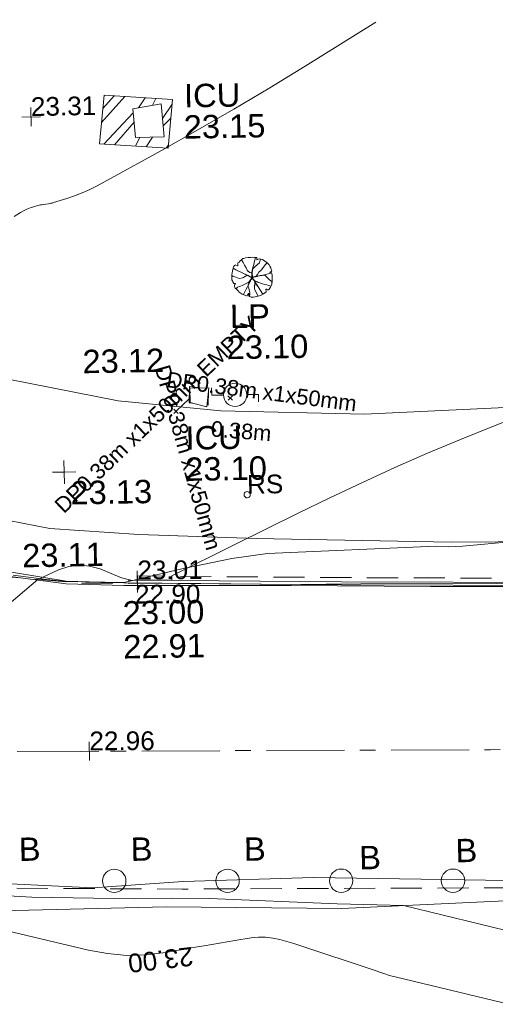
# Model space of a CAD drawing. Header units: millimetres. Extents: x -287732 to 520720, y -88450 to 287754.
# Tile 36 of 256: x -202243 to -194614, y -38345 to -22545. Entities that reach past the tile are written whole.
import ezdxf

# ---------------------------------------------------------------- set-up
doc = ezdxf.new("R2010")
doc.units = ezdxf.units.MM
for name, pattern in [('IMPORT-CENTER _6_', [2000, 1250, -250, 250, -250]), ('IMPORT-DASHED _2_', [750, 500, -250]), ('IMPORT-HIDDEN2 _3_', [4762.5, 3175, -1587.5]), ('IMPORT-UG_DRAINAGE_UNIDENTIFIED_QLB2 _2_', [2700, 1500, -300.0000000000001, 0, -250, 150, -300.0000000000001, 0, -200]), ('IMPORT-UG_ELEC_LV_QLB2 _2_', [2700, 1500, -300.0000000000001, 0, -250, 150, -300.0000000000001, 0, -200]), ('IMPORT-UG_ELEC_STREET LIGHTING_QLB2 _2_', [2700, 1500, -300.0000000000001, 0, -250, 150, -300.0000000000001, 0, -200])]:
    doc.linetypes.add(name, pattern=pattern)
for name, color, linetype, lineweight, true_color in [('00_TOPO_FOOTPATH', 7, 'Continuous', 9, 0xa50000), ('00_TOPO_FURN_BOLLARD', 7, 'Continuous', 9, 0x666666), ('00_TOPO_FURN_LAMP_POST', 7, 'Continuous', 9, 0x666666), ('00_TOPO_KERB_BOTTOM', 1, 'Continuous', 9, 0xff0000), ('00_TOPO_KERB_TOP', 7, 'Continuous', 9, 0xa500a5), ('00_TOPO_LEVEL_SPOT', 7, 'Continuous', 9, 0x666666), ('00_TOPO_SERV_IC', 5, 'Continuous', 9, 0x0000ff), ('00_UAV_FORM_LINES', 7, 'Continuous', 9, 0x666666), ('01_DTM_CONTOUR_MNR', 7, 'Continuous', 9, 0xa5a552), ('12333-PUM-2D-U-0001-C01 - Rev2_REVIT IMPORT_dwg', 7, 'Continuous', 9, 0x767676), ('CONTOURS_INDEX', 4, 'Continuous', 9, 0x00ffff), ('CONTOURS_INDEX_LVL', 4, 'Continuous', 9, 0x00ffff), ('CONTOURS_MINOR', 7, 'Continuous', 9, 0x00a5a5), ('KERB_BOTTOM', 7, 'Continuous', 9, 0x0000a5), ('KERB_BOTTOM_LVL', 7, 'Continuous', 9, 0x0000a5), ('KERB_TOP', 2, 'Continuous', 9, 0xffff00), ('KERB_TOP_LVL', 2, 'Continuous', 9, 0xffff00), ('PUM-CHAMBER EXTENTS', 6, 'IMPORT-HIDDEN2 _3_', 9, 0xff00ff), ('PUM-ELECTRIC-LV-QLB2', 1, 'IMPORT-UG_ELEC_LV_QLB2 _2_', 9, 0xff0000), ('PUM-ELECTRIC-MH', 1, 'Continuous', 9, 0xff0000), ('PUM-UNIDENTIFIED-QLB2', 150, 'IMPORT-UG_DRAINAGE_UNIDENTIFIED_QLB2 _2_', 9, 0x007fff), ('ROAD_CROWNLINE', 7, 'IMPORT-CENTER _6_', 9, 0xa500a5), ('ROAD_CROWNLINE_LVL', 7, 'Continuous', 9, 0xa500a5), ('ROADSIGN', 7, 'Continuous', 9, 0x00a5a5), ('ROADSIGN_TXT', 7, 'Continuous', 9, 0x00a5a5), ('SAPLING', 120, 'Continuous', 9, 0x00ffbf), ('SPOT_HEIGHTS_LVL', 7, 'Continuous', 9, 0x00a500)]:
    doc.layers.add(name, color=color, linetype=linetype, lineweight=lineweight, true_color=true_color)
for name, color, linetype, lineweight in [('00_TOPO_ROAD_EDGE', 7, 'Continuous', 9), ('CHANGE_OF_SURFACE', 7, 'IMPORT-DASHED _2_', 9), ('GEN-TEXT', 7, 'Continuous', 9)]:
    doc.layers.add(name, color=color, linetype=linetype, lineweight=lineweight)
doc.styles.add('Arial_1', font='arial.ttf', dxfattribs={"height": 250})
doc.styles.add('Arial_3', font='arial.ttf', dxfattribs={"height": 299.9999999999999})
doc.styles.add('Swis721 Lt BT_2', font='swissl.ttf', dxfattribs={"height": 375})

# ---------------------------------------------------------------- blocks, each defined once
blk = doc.blocks.new('12333-PUM-2D-U-0001-C01 - Rev2_REVIT IMPORT_dwg_MSL_Bollard_2-2077182-Site Location Plan Proposed')
at = {"layer": '00_TOPO_FURN_BOLLARD', "color": 254, "true_color": 0xcccccc}
blk.add_circle((0, 0), 62.50000000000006, dxfattribs=at)
blk = doc.blocks.new('12333-PUM-2D-U-0001-C01 - Rev2_REVIT IMPORT_dwg_MSL_Lamp_Post_SYM-2077199-Site Location Plan Proposed')
at = {"layer": '00_TOPO_FURN_LAMP_POST', "color": 254, "true_color": 0xcccccc, "flags": 128}
for points in [[(-500.1060478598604, 0), (-1000.212095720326, 0), (-1000.212095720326, 316.7338303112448)], [(500.1060478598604, 0), (1000.21209571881, 0), (1000.21209571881, -316.7338303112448)]]:
    blk.add_lwpolyline(points, dxfattribs=at)
at = {"layer": '00_TOPO_FURN_LAMP_POST', "color": 254, "true_color": 0xcccccc}
blk.add_circle((0, 0), 500.1060478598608, dxfattribs=at)
blk = doc.blocks.new('12333-PUM-2D-U-0001-C01 - Rev2_REVIT IMPORT_dwg_MM-2077200-Site Location Plan Proposed')
at = {"layer": '00_TOPO_LEVEL_SPOT', "color": 254, "true_color": 0xcccccc, "flags": 128}
for points in [[(500.0000000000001, 0), (0, 0), (0, 500.0000000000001)], [(0, -500.0000000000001), (0, 0), (-500.0000000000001, 0)]]:
    blk.add_lwpolyline(points, dxfattribs=at)
blk = doc.blocks.new('12333-PUM-2D-U-0001-C01 - Rev2_REVIT IMPORT_dwg_MGS62954_T2_Galway_ITM_3d_Rev1-2077680-Site Location Plan Proposed')
at = {"layer": '00_TOPO_FOOTPATH', "color": 254, "true_color": 0xcccccc, "flags": 128}
for points in [[(533691820.7927331, 725534922.0456265), (533693875.040425, 725535121.7654512), (533694212.7353935, 725534526.63968), (533694766.8859937, 725533694.2056744), (533695411.3609727, 725532872.3633764), (533696392.6597428, 725532004.0532382), (533697563.4388061, 725531232.0749664), (533699066.2225912, 725530644.7332549), (533700825.9098516, 725530265.395303), (533702469.1437068, 725530080.511673), (533704776.4863335, 725529984.4054228), (533707598.8263958, 725530069.256862), (533710288.9305036, 725530007.4723433), (533712304.6461683, 725530017.6468557), (533714804.6280224, 725529949.3521751), (533719178.2763833, 725529831.9239718), (533723376.6614003, 725529730.7802141), (533726844.1411495, 725529688.1416405), (533730505.1700301, 725529676.8274227), (533732966.8842585, 725529615.6424259), (533735871.1443638, 725529492.4594053)], [(533695099.3840633, 725530148.0523796), (533696184.0220641, 725529582.7719326), (533697359.5495467, 725528990.5661861), (533698598.9221547, 725528469.3805934), (533699694.2821805, 725528236.7511711), (533701118.2044929, 725528118.3071287), (533703003.5859919, 725528018.3769999), (533706127.0283537, 725527907.4418334), (533709131.7211658, 725527874.7755041), (533712146.336264, 725527790.6842086), (533715186.7968982, 725527718.3604088), (533718066.4290972, 725527663.8844986), (533722021.4424978, 725527595.3003036), (533725031.2692128, 725527567.265404), (533730059.5391114, 725527466.9870226), (533733218.7544251, 725527441.3378489), (533735891.7528026, 725527383.6132758), (533738626.5596517, 725527337.5902424), (533741033.7050752, 725527302.5815476), (533743871.4091129, 725527255.0549641), (533746569.4704306, 725527200.4039946)]]:
    blk.add_lwpolyline(points, dxfattribs=at)
at = {"layer": '00_TOPO_KERB_BOTTOM', "color": 254, "true_color": 0xcccccc, "flags": 128}
blk.add_lwpolyline([(533692712.77217, 725532397.892115), (533692802.2899946, 725532221.8621006), (533693162.9143394, 725531523.2361195), (533693621.9590318, 725530825.714268), (533693996.0841529, 725530355.9988405), (533694448.5932842, 725530770.9334652), (533695075.0075648, 725530147.826786), (533694608.5491027, 725529698.6652929), (533695067.2414637, 725529286.609404), (533695717.2920297, 725528756.6044194), (533696242.1026932, 725528415.1828749), (533696825.5180073, 725528134.0047326), (533697670.9170958, 725527837.2625825), (533698238.3318217, 725527654.890962), (533699089.0564945, 725527475.842477), (533699938.6447018, 725527343.4939046), (533700865.906726, 725527304.5031056), (533702102.3069716, 725527279.2092751), (533703550.9560022, 725527257.381877), (533705786.2235602, 725527200.0530872), (533707910.3267434, 725527163.856397)], dxfattribs=at)
at = {"layer": '00_TOPO_KERB_TOP', "color": 254, "true_color": 0xcccccc, "flags": 128}
blk.add_lwpolyline([(533692727.673927, 725532405.470214), (533692817.1687816, 725532229.485368), (533693177.36486, 725531531.6890537), (533693635.5077642, 725530835.5374763), (533693997.9061876, 725530380.5449594), (533694450.5749376, 725530795.1335776), (533695099.3840633, 725530148.0523796), (533694642.8519773, 725529707.2106861), (533695077.9683383, 725529299.4339162), (533695727.1608306, 725528770.1285439), (533696250.3235839, 725528429.7790664), (533696831.93555, 725528169.1030021), (533697676.244288, 725527880.2884748), (533698258.2579357, 725527719.2110997), (533699097.9958991, 725527544.0914277), (533699940.2877163, 725527390.1442437), (533700866.4289353, 725527345.9242947), (533702102.6038768, 725527311.7599156), (533703551.296261, 725527274.0966003), (533705786.6456086, 725527252.0097731), (533707910.8304716, 725527209.36132)], dxfattribs=at)
at = {"layer": '00_TOPO_ROAD_EDGE', "color": 254, "true_color": 0xcccccc, "flags": 128}
blk.add_lwpolyline([(533687156.3618909, 725522768.2754226), (533690703.0704798, 725522846.6185213), (533694701.3661993, 725522790.5427078), (533696570.8116125, 725522637.1828622), (533698294.3963894, 725522593.0913839), (533700285.3839018, 725522461.8632078), (533701732.5965362, 725522537.1270198), (533703824.0291593, 725522562.7580923), (533707623.4316174, 725522442.4645853), (533709985.1556471, 725522378.819139), (533711766.848905, 725522367.5572037), (533714249.1553892, 725522280.4013344), (533716199.4428018, 725522237.9810272), (533718452.2097531, 725522172.8865429), (533720765.376072, 725522157.1364177), (533722652.0142329, 725522098.8829043), (533725266.7984632, 725521975.9192293), (533727654.3409114, 725521979.9363225), (533730150.4581242, 725521964.6446526), (533732716.4723083, 725521829.3467591), (533734764.9271429, 725521820.1687675)], dxfattribs=at)
at = {"layer": '00_TOPO_SERV_IC', "color": 254, "true_color": 0xcccccc}
for p, q in [((533701142.4000001, 725534947.2), (533701599.6000001, 725535023.4)), ((533701142.4000001, 725534947.2), (533701180.5000001, 725534490.0000001)), ((533701599.6000001, 725535023.4), (533701637.7000002, 725534490)), ((533701180.5000001, 725534490.0000001), (533701637.7000002, 725534490)), ((533701980.6000001, 725530222.8000001), (533701980.6000001, 725530451.4000002)), ((533702285.4000001, 725530451.4000002), (533701980.6000001, 725530451.4000002)), ((533702247.3, 725530146.6000001), (533702285.4000001, 725530451.4000002)), ((533701980.6000001, 725530222.8000001), (533702247.3, 725530146.6000001))]:
    blk.add_line(p, q, dxfattribs=at)
at = {"layer": '00_UAV_FORM_LINES', "color": 254, "true_color": 0xcccccc, "flags": 128}
blk.add_lwpolyline([(533671420.4330001, 725522630.925), (533676702.4330001, 725522468.925), (533680776.4330001, 725522369.925), (533684472.4330001, 725522461.9250002), (533687960.4330001, 725522417.9250002), (533692184.4330002, 725522348.9250001), (533694302.4330001, 725522245.925), (533697704.4330001, 725522110.925), (533701453.433, 725522132.925), (533704272.433, 725522061.925), (533707237.4330039, 725522147.9250001)], dxfattribs=at)
at = {"layer": '01_DTM_CONTOUR_MNR', "color": 254, "true_color": 0xcccccc, "flags": 128}
for points in [[(533707130.0000001, 725527900), (533706309.9966478, 725527839.2148018), (533706197.5818882, 725527834.6628131), (533706091.3812786, 725527835.0342466), (533705880.9241242, 725527847.248326), (533703177.6824492, 725527774.4751611), (533702603.6358666, 725527707.3127393), (533701801.8171684, 725527556.4572384), (533700870.0000001, 725527350.0000001), (533699940.0000002, 725527384.4444447), (533699628.3333334, 725527423), (533699093.6124215, 725527501.6745282)], [(533698077.5778762, 725522417.182001), (533699302.2297782, 725522326.5175377), (533700951.7424105, 725522271.7456936), (533701546.8048781, 725522271.75), (533702151.1888883, 725522257.2199249), (533704199.551697, 725522138.2758924), (533705260, 725522090.0000001), (533707096.8009155, 725521609.0256808)]]:
    blk.add_lwpolyline(points, dxfattribs=at)
for name, p, xscale, yscale, zscale in [('12333-PUM-2D-U-0001-C01 - Rev2_REVIT IMPORT_dwg_MSL_Lamp_Post_SYM-2077199-Site Location Plan Proposed', (533702704.1149793, 725530331.0574414), 0.375, 0.375, 0.375), ('12333-PUM-2D-U-0001-C01 - Rev2_REVIT IMPORT_dwg_MM-2077200-Site Location Plan Proposed', (533699940.0000002, 725529140.0000001), 0.375, 0.375, 0.375), ('12333-PUM-2D-U-0001-C01 - Rev2_REVIT IMPORT_dwg_MSL_Bollard_2-2077182-Site Location Plan Proposed', (533700629.9469085, 725522566.6665822), 3, 3, 3), ('12333-PUM-2D-U-0001-C01 - Rev2_REVIT IMPORT_dwg_MSL_Bollard_2-2077182-Site Location Plan Proposed', (533702446.9828035, 725522535.9294711), 3, 3, 3), ('12333-PUM-2D-U-0001-C01 - Rev2_REVIT IMPORT_dwg_MSL_Bollard_2-2077182-Site Location Plan Proposed', (533704269.6570141, 725522505.0969819), 3, 3, 3), ('12333-PUM-2D-U-0001-C01 - Rev2_REVIT IMPORT_dwg_MSL_Bollard_2-2077182-Site Location Plan Proposed', (533706062.5624958, 725522474.7680626), 3, 3, 3)]:
    blk.add_blockref(name, p, dxfattribs=dict(xscale=xscale, yscale=yscale, zscale=zscale))
at = {"layer": '00_TOPO_FOOTPATH', "color": 251, "true_color": 0x666666, "char_height": 375, "width": 1495.902363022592, "attachment_point": 1, "line_spacing_factor": 1.005061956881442, "style": 'Swis721 Lt BT_2'}
for s, insert in [('23.12', (533700264.6856122, 725531094.7443979)), ('23.11', (533699242.9720108, 725527997.4832269))]:
    blk.add_mtext(s, dxfattribs=dict(at, insert=insert))
at = {"layer": '00_TOPO_FURN_BOLLARD', "char_height": 375, "width": 398.9072968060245, "attachment_point": 1, "line_spacing_factor": 1.005061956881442, "style": 'Swis721 Lt BT_2'}
for insert in [(533699106.6636605, 725523287.1062504), (533700901.1462934, 725523256.7506518), (533702718.1821885, 725523226.0135409), (533704563.9756229, 725523056.5516655), (533706110.490931, 725523143.3772874)]:
    blk.add_mtext('B', dxfattribs=dict(at, insert=insert))
at = {"layer": '00_TOPO_FURN_LAMP_POST', "char_height": 375, "attachment_point": 1, "line_spacing_factor": 1.005061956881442, "style": 'Swis721 Lt BT_2'}
for s, insert, width in [('LP', (533702643.3537436, 725531777.8615084), 707.5855621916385), ('23.10', (533702581.0711589, 725531279.9126652), 1495.902363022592)]:
    blk.add_mtext(s, dxfattribs=dict(at, insert=insert, width=width))
at = {"layer": '00_TOPO_KERB_BOTTOM', "color": 251, "true_color": 0x666666, "insert": (533700838.8208082, 725526505.879433), "char_height": 375, "width": 1495.902363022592, "attachment_point": 1, "line_spacing_factor": 1.005061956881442, "style": 'Swis721 Lt BT_2'}
blk.add_mtext('22.91', dxfattribs=at)
at = {"layer": '00_TOPO_KERB_TOP', "color": 251, "true_color": 0x666666, "insert": (533700839.3208085, 725527050.4423269), "char_height": 375, "width": 1495.902363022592, "attachment_point": 1, "line_spacing_factor": 1.005061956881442, "style": 'Swis721 Lt BT_2'}
blk.add_mtext('23.00', dxfattribs=at)
at = {"layer": '00_TOPO_LEVEL_SPOT', "insert": (533700035.0808527, 725528992.6102245), "char_height": 375, "width": 1495.902363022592, "attachment_point": 1, "line_spacing_factor": 1.005061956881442, "style": 'Swis721 Lt BT_2'}
blk.add_mtext('23.13', dxfattribs=at)
at = {"layer": '00_TOPO_SERV_IC', "color": 251, "true_color": 0x666666, "char_height": 375, "attachment_point": 1, "line_spacing_factor": 1.005061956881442, "style": 'Swis721 Lt BT_2'}
for s, insert, width in [('ICU', (533701968.2111334, 725535330.3746867), 1021.012723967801), ('23.15', (533701954.3003084, 725534829.916259), 1495.902363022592), ('ICU', (533701896.2502428, 725529838.4217955), 1021.012723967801), ('23.10', (533701882.3394178, 725529337.9633678), 1495.902363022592)]:
    blk.add_mtext(s, dxfattribs=dict(at, insert=insert, width=width))
blk = doc.blocks.new('12333-PUM-2D-U-0001-C01 - Rev2_REVIT IMPORT_dwg_CIRCL-2077787-Site Location Plan Proposed')
at = {"layer": 'ROADSIGN', "color": 254, "true_color": 0xaae1e1, "flags": 128}
blk.add_lwpolyline([(475.0000000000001, -154), (500.0000000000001, 0), (475.0000000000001, 154), (404.0000000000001, 293), (293, 404.0000000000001), (154, 475.0000000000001), (0, 500.0000000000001), (-154, 475.0000000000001), (-293, 404.0000000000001), (-404.0000000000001, 293), (-475.0000000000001, 154), (-500.0000000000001, 0), (-475.0000000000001, -154), (-404.0000000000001, -293), (-293, -404.0000000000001), (-154, -475.0000000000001), (0, -500.0000000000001), (154, -475.0000000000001), (293, -404.0000000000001), (404.0000000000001, -293)], close=True, dxfattribs=at)
blk = doc.blocks.new('12333-PUM-2D-U-0001-C01 - Rev2_REVIT IMPORT_dwg_SAPLING-2077789-Site Location Plan Proposed')
at = {"layer": 'SAPLING', "color": 254, "true_color": 0xeaeaea, "flags": 128}
blk.add_lwpolyline([(-223.7556088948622, 233.4841135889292), (-204.9471663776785, 245.1583192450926), (-187.4358579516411, 265.9124626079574), (-161.4931785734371, 287.9637400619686), (-141.3876021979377, 303.5293476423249), (-126.4705616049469, 304.8264816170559), (-97.9336143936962, 315.2035532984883), (-57.07389453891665, 319.0949552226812), (-20.10557649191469, 318.4463882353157), (6.485669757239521, 319.0949552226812), (42.1568537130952, 315.2035532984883), (83.01657368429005, 313.2578523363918), (81.71943970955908, 297.04367776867), (82.36800669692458, 275.6409674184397), (101.176449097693, 287.9637400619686), (116.0934898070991, 295.0979768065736), (173.8159511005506, 282.7752041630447), (241.9154843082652, 230.2412786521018), (278.2352352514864, 192.6243937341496), (289.9094409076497, 173.8159512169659), (304.177914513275, 143.9818700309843), (310.0150173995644, 119.3363247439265), (318.4463881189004, 95.98791331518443), (308.069316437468, 84.9622746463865), (284.7209051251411, 70.69380104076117), (313.9064193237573, 66.15383212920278), (319.0949551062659, 51.2367916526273), (320.3920890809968, 34.37405009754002), (321.0406560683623, -18.80844251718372), (321.0406560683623, -44.10255479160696), (322.3377900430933, -57.72246140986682), (317.7978212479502, -86.90797560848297), (317.1492541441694, -88.20510958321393), (315.2035532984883, -116.0934898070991), (304.8264815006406, -145.2790040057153), (292.5037088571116, -164.087446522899), (269.8038645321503, -199.1100634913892), (257.4810918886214, -204.9471663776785), (242.5640511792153, -206.2443003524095), (226.3498767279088, -198.4614965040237), (219.2156398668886, -195.8672286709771), (223.7556087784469, -236.7269484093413), (178.355920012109, -270.4524315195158), (129.7133963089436, -296.3951107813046), (93.39364536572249, -306.7721825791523), (70.69380092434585, -312.6092853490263), (18.8084424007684, -319.0949552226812), (-18.15987552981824, -318.4463882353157), (-31.77978214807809, -315.8521202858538), (-48.64252370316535, -306.7721825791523), (-59.66816237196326, -295.7465437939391), (-60.96529634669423, -286.6666060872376), (-54.47962658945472, -268.5067305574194), (-61.61386333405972, -259.4267928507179), (-65.50526525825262, -258.7782258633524), (-70.6938011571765, -273.0466994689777), (-84.31370777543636, -295.0979768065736), (-94.69077945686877, -299.637945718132), (-161.4931785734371, -267.8581635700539), (-214.0271042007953, -234.7812475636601), (-226.9984438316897, -214.02710408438), (-256.1839580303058, -184.8415898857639), (-273.0466995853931, -168.6274153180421), (-281.478070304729, -157.6017766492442), (-286.0180392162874, -141.3876020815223), (-284.7209052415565, -125.1734275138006), (-276.9381013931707, -109.6078199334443), (-265.9124627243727, -94.69077934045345), (-296.3951108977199, -94.04221235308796), (-308.7178835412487, -68.09953309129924), (-316.5006873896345, -55.12819346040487), (-324.9320581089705, -35.67118395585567), (-324.9320581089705, 12.32277264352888), (-321.6892231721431, 18.80844251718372), (-322.9863571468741, 23.9969784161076), (-324.9320581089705, 44.75112177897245), (-319.7435222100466, 73.28806899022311), (-315.2035534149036, 104.4192841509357), (-309.3664505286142, 131.6590973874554), (-295.0979769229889, 171.8702502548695), (-280.1809363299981, 191.3272597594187), (-269.1552976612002, 199.7586304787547), (-266.5610297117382, 201.0557644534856), (-256.832524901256, 199.7586304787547), (-232.1869796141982, 186.7872908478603), (-228.2955776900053, 185.4901568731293), (-224.4041758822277, 190.0301257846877), (-225.7013098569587, 204.9471663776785)], close=True, dxfattribs=at)
for points in [[(-166.0331474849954, 284.0723381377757), (-141.3876021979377, 238.6726493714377), (-116.0934898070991, 193.9215277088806), (-94.04221246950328, 150.4675397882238), (-72.63950211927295, 104.4192841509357), (-34.37405009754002, 75.88233693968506), (-7.782803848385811, 68.09953309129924), (0, 53.8310594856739), (-0.6485669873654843, 32.42834913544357), (-5.837102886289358, 4.539968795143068), (-9.728504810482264, -20.75414347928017), (-25.94267937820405, -46.04825575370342), (-46.04825575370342, -79.12517176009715), (-63.55956429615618, -124.5248605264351), (-67.45096622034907, -149.1704058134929), (-53.18249261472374, -169.924549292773), (-49.93965767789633, -207.5414343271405), (-38.91401900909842, -250.3468551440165), (-40.21115298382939, -281.478070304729), (-46.69682274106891, -298.9893787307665), (-48.64252370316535, -306.7721825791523)], [(-140.7390352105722, -277.5866683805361), (-119.3363247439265, -230.8898456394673), (-99.23074836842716, -191.3272597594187), (-77.17947091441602, -151.1161067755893), (-54.47962658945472, -108.3106860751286), (-30.48264817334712, -56.42532743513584), (-16.21417456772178, -31.77978214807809), (-2.594267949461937, -9.728504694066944), (-5.188535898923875, 32.42834913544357), (-1.945700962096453, 70.0452340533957), (3.891401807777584, 113.4992218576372), (16.21417445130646, 154.3589417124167), (31.1312151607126, 203.0014654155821), (42.80542070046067, 258.7782258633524), (52.53392551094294, 290.5580080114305), (57.07389442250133, 314.5549863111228)], [(141.3876020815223, 290.5580080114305), (121.9305925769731, 230.2412786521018), (87.55654247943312, 200.4071974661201), (44.75112166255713, 164.7360135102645), (9.079937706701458, 128.416262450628), (5.837102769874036, 107.6621190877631), (0.6485669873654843, 69.3966670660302), (3.891401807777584, 18.80844251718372), (9.079937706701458, -0.6485669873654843), (26.59124624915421, -0.6485669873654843), (62.91099719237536, 16.86274155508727), (85.61084163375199, 42.15685382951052), (109.6078199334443, 77.17947091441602), (150.4675397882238, 118.0391907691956), (180.3016209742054, 152.4132407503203), (219.2156398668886, 199.1100634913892), (245.1583191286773, 226.3498768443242)], [(-323.6349241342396, 31.1312151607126), (-308.7178835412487, 22.05127745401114), (-260.7239268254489, 7.134236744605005), (-205.595733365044, -19.45700950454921), (-149.8189729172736, -7.78280373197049), (-101.8250163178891, 20.75414347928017), (-72.63950211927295, 29.18551419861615), (-35.02261708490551, 8.431370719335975), (-16.86274167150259, 4.539968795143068), (12.97133951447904, 0.6485669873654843), (36.96831793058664, 5.188535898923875), (73.2880688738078, 22.69984444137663)], [(93.39364536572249, -306.7721825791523), (57.07389442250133, -236.7269484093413), (34.37404998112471, -186.7872908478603), (35.02261696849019, -145.9275709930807), (42.80542070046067, -115.4449228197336), (40.85971985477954, -75.23376995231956), (33.07691600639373, -47.99395671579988), (17.51130842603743, -29.83408118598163), (-5.837102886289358, -6.485669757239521), (-29.18551419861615, 4.539968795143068), (-60.96529634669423, 27.2398132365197), (-94.04221246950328, 40.85971985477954), (-128.4162625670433, 58.37102839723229), (-164.087446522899, 77.17947091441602), (-227.6470108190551, 105.7164181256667), (-260.0753598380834, 123.8762935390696), (-302.2322137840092, 151.7646737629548)], [(-140.7390352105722, 64.20813128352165), (-110.2563870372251, 49.29109069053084), (-101.1764493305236, 44.10255479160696), (-86.90797560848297, 36.96831793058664), (-61.61386333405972, 29.18551419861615), (-46.04825575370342, 18.80844251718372), (-35.671184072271, 9.728504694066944), (-22.05127745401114, 6.485669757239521), (-1.297133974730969, 3.891401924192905), (-2.594267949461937, -0.6485669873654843), (-3.242834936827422, -9.079937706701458), (-18.80844251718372, 0.6485669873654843), (-29.18551419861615, 5.188535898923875), (-44.10255490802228, 13.61990661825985), (-63.55956429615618, 25.94267926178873), (-73.93663609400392, 31.1312151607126), (-77.82803790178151, 28.53694721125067), (-97.2850474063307, 22.69984444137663), (-116.0934898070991, 14.91704059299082), (-123.8762936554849, 6.485669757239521), (-137.4962002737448, 0), (-151.7646738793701, -9.079937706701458), (-156.3046427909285, -9.079937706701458)], [(-145.2790040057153, 66.80239911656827), (-124.5248606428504, 55.77676044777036), (-92.09651150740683, 39.56258588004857), (-55.12819357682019, 24.64554528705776), (-29.18551419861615, 7.78280373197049)], [(-75.23376995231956, 108.9592530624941), (-57.07389453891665, 94.69077934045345), (-38.26545202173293, 82.36800669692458), (-15.56560769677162, 71.99093501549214), (-2.594267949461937, 62.91099730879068), (-0.6485669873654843, 43.45398780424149), (-1.945700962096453, 29.18551419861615), (0.6485669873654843, 16.86274155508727), (-2.594267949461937, 3.242834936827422), (3.2428348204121, -8.431370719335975), (13.61990650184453, -23.34841131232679), (23.34841131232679, -41.50828684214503), (33.07691600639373, -54.4796264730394), (45.39968864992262, -78.47660488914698), (53.8310594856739, -95.33934632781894), (67.45096610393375, -114.1477888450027), (88.8536764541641, -147.2247049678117)], [(-64.85669827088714, -125.1734275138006), (-58.37102839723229, -110.9049539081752), (-49.93965767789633, -101.1764492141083), (-44.10255490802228, -89.5022435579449), (-35.671184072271, -73.28806899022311), (-28.53694732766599, -55.77676044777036), (-16.86274167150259, -37.61688491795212), (-5.837102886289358, -22.05127745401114), (-1.945700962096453, -11.6742056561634), (0.6485669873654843, 0)], [(9.079937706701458, 131.0105304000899), (4.539968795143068, 117.3906237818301), (7.78280373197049, 105.0678511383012), (2.594267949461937, 83.66514067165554), (0.6485669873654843, 70.69380104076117), (-0.6485669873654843, 53.8310594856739), (-2.594267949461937, 38.2654519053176), (5.188535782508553, 25.94267926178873), (4.539968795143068, 14.26847360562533), (5.837102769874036, 5.837102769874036), (8.431370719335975, 1.297133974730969)], [(310.6635843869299, 65.50526514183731), (223.1070417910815, 36.96831793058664), (175.1130850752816, 27.88838022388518), (119.3363246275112, 20.75414347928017), (86.90797560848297, 14.91704059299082), (29.83408118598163, 6.485669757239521), (0, 0), (11.02563866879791, -29.83408118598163), (36.31975094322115, -57.72246140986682), (58.37102839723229, -70.69380104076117), (94.04221235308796, -79.12517176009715), (132.9562312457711, -97.28504728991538), (167.3302813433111, -110.2563870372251), (201.0557644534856, -119.3363247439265), (232.1869794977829, -127.119128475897), (260.7239268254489, -136.1990662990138), (301.5836465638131, -150.4675397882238)], [(32.42834901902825, -146.5761379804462), (39.56258588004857, -130.3619634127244), (43.45398768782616, -114.7963558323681), (39.56258588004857, -101.1764492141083), (42.80542070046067, -81.71943970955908), (38.2654519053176, -68.09953309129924), (26.59124624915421, -46.04825575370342), (11.67420553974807, -30.48264817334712), (7.78280373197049, -16.86274155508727), (0, -8.431370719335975), (0.6485669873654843, 1.297133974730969), (0, 11.6742056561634), (0.6485669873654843, 23.9969784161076)], [(4.539968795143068, -3.242834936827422), (27.88838022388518, 0.6485669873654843), (55.77676044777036, 6.485669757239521), (79.77373874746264, 11.6742056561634), (108.3106859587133, 22.69984444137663), (130.3619632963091, 22.69984444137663)], [(6.485669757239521, -0.6485669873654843), (28.53694721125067, 0.6485669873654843), (45.39968864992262, 5.188535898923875), (51.88535852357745, 8.431370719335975), (62.91099719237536, 11.02563866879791), (83.66514067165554, 12.97133963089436), (106.3649849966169, 18.15987552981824), (129.0648293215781, 22.69984444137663), (147.2247048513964, 26.59124624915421), (164.0874464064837, 25.94267926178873), (189.3815586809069, 31.1312151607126), (195.8672285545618, 31.77978214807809)], [(319.0949551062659, -79.77373886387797), (278.2352352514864, -47.99395671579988), (236.7269484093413, -5.188535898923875), (205.5957332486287, 26.59124624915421), (199.7586304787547, 32.42834913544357)], [(-259.4267928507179, -181.5987549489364), (-236.0783815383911, -157.6017766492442), (-200.4071975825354, -144.6304370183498), (-149.8189729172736, -123.8762935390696), (-52.53392562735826, -79.12517176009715), (-24.64554540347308, -43.45398780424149), (-2.594267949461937, -16.21417456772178)], [(-81.7194398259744, -91.44794452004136), (-62.91099730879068, -84.9622746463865), (-51.88535863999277, -80.42230573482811), (-43.45398792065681, -66.80239911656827), (-33.72548311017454, -57.07389442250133), (-25.94267937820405, -44.75112177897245), (-14.91704070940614, -30.48264817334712), (-8.431370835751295, -22.69984444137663), (-7.782803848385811, -11.02563866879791), (-5.837102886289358, -2.594267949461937)], [(-81.07087283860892, -91.44794452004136), (-65.50526525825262, -83.66514067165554), (-55.12819357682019, -81.71943970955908), (-47.34538972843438, -73.28806899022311), (-34.37405009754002, -56.42532743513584), (-17.51130854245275, -28.53694721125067), (-3.891401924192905, -15.5656075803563)], [(-63.55956429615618, -121.282025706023), (-51.2367916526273, -96.6364803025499), (-40.21115298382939, -75.23376995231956), (-28.53694732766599, -49.29109069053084), (-16.21417456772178, -28.53694721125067), (-3.891401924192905, -16.21417456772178)], [(103.7707170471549, -84.31370765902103), (85.61084163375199, -77.17947091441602), (65.50526514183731, -73.28806899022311), (49.93965756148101, -65.50526514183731), (36.31975094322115, -57.72246140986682), (29.18551408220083, -45.39968876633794), (22.69984432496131, -36.31975094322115), (17.51130842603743, -26.59124624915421), (11.02563866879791, -14.91704059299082), (0.6485669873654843, -5.188535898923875)], [(169.2759823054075, -276.9381013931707), (132.9562312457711, -215.3242380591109), (93.39364536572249, -154.3589417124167), (53.8310594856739, -98.58218126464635), (29.83408118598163, -51.2367916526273), (4.539968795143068, -17.51130854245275)], [(86.90797560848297, -76.53090392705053), (68.74809996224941, -72.63950200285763), (49.93965756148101, -68.74810007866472), (35.67118395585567, -55.12819346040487)], [(83.66514067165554, -143.3333030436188), (70.04523393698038, -119.3363247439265), (59.01959526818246, -103.7707171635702), (44.10255467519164, -79.77373886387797), (37.61688491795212, -68.74810007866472)]]:
    blk.add_lwpolyline(points, dxfattribs=at)
blk = doc.blocks.new('12333-PUM-2D-U-0001-C01 - Rev2_REVIT IMPORT_dwg_SPOT-V272-Site Location Plan Proposed')
at = {"layer": 'KERB_BOTTOM_LVL', "color": 9, "true_color": 0xaaaae1}
for p, q in [((-500.0000000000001, 0), (500.0000000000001, 0)), ((0, 500.0000000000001), (0, -500.0000000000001))]:
    blk.add_line(p, q, dxfattribs=at)
blk = doc.blocks.new('12333-PUM-2D-U-0001-C01 - Rev2_REVIT IMPORT_dwg_SPOT-2077810-Site Location Plan Proposed')
at = {"layer": 'KERB_TOP_LVL', "color": 51, "true_color": 0xffffaa}
for p, q in [((-500.0000000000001, 0), (500.0000000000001, 0)), ((0, 500.0000000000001), (0, -500.0000000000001))]:
    blk.add_line(p, q, dxfattribs=at)
blk = doc.blocks.new('12333-PUM-2D-U-0001-C01 - Rev2_REVIT IMPORT_dwg_SPOT-2077774-Site Location Plan Proposed')
at = {"layer": 'ROAD_CROWNLINE_LVL', "color": 254, "true_color": 0xe1aae1}
for p, q in [((-500.0000000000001, 0), (500.0000000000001, 0)), ((0, 500.0000000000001), (0, -500.0000000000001))]:
    blk.add_line(p, q, dxfattribs=at)
blk = doc.blocks.new('12333-PUM-2D-U-0001-C01 - Rev2_REVIT IMPORT_dwg_SPOT-2077775-Site Location Plan Proposed')
at = {"layer": 'SPOT_HEIGHTS_LVL', "color": 9, "true_color": 0xaae1aa}
for p, q in [((-500.0000000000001, 0), (500.0000000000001, 0)), ((0, 500.0000000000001), (0, -500.0000000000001))]:
    blk.add_line(p, q, dxfattribs=at)
blk = doc.blocks.new('12333-PUM-2D-U-0001-C01 - Rev2_REVIT IMPORT_dwg-1620468-Site Location Plan Proposed')
at = {"layer": 'PUM-CHAMBER EXTENTS', "true_color": 0xffaaff}
h = blk.add_hatch(dxfattribs=at)
h.set_pattern_fill('FP_3', color=211, style=0, pattern_type=2)
h.set_pattern_definition([(45, (-533641079.65, -725615854.3560001), (-265.1650429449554, 265.1650429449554), []), (45, (-533640902.873, -725615854.3560001), (-265.1650429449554, 265.1650429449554), [])])
h.paths.add_polyline_path([(60619.35015278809, -81548.35617856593), (60704.35015286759, -80767.3561786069), (59605.35015293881, -80678.35617868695), (59520.35015285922, -81459.35617864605), (60554.92948339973, -81543.13921808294)])
h.paths.add_polyline_path([(60100.8501528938, -81364.35617868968), (60062.75015287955, -80907.15617872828), (60519.95015290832, -80830.95617875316), (60558.05015295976, -81364.3561787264), (60510.63962127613, -81364.35617872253)])
at = {"layer": 'CHANGE_OF_SURFACE', "color": 253, "true_color": 0xaaaaaa, "flags": 128}
for points in [[(50610.7210367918, -76022.89412752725), (50553.358266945, -79562.17704853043), (50610.7210367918, -80910.20214813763), (50765.60051669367, -81678.86326869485), (51006.52415119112, -82717.12940919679), (51247.44778603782, -83325.17477311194), (51620.30579254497, -84025.00056941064), (52056.26284563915, -84678.93614945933), (52868.86636796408, -85535.01517756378), (52887.72525230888, -85553.57629002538), (53454.638622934, -86111.5383966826), (53473.50470942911, -86130.10659778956), (53805.82733673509, -86457.18202553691), (54803.93953819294, -87185.68920693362), (55615.62273616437, -87635.98695315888), (56435.91034971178, -87962.95474329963), (57935.9467906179, -88378.83482733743), (59109.01544080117, -88502.16478365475), (60003.8746559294, -88519.37361445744)], [(60005.13025303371, -88469.9723731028), (60006.84551207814, -88402.48579136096), (63279.1248242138, -88485.65502942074), (66855.36965308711, -88560.2198773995), (69616.17674247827, -88615.08291261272), (72551.70870083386, -88684.7159845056), (76135.82769117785, -88733.38575824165), (76762.01246783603, -88753.1658926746)], [(-21409.7088528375, -95024.19184514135), (-21150.10447439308, -95182.0593725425), (-18502.14712868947, -95805.21797121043), (-18225.86288198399, -95357.63749154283), (-16789.18479976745, -95595.24194372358), (-16744.97932032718, -96269.3755056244), (-14243.6269432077, -96421.09520873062), (-11146.03735262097, -96719.38161365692), (-9287.483598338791, -96834.10715404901), (-7038.863006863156, -96639.07373556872), (-1394.366419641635, -97132.39355885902), (1806.47615715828, -97304.48186956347), (5535.056219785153, -97132.39355885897), (9389.834376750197, -97086.50334272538), (13089.73305381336, -97201.22888311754), (13594.52543174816, -96099.86369579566), (13869.8667284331, -94585.48656257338), (14363.18655195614, -92646.62492973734), (27366.56348791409, -92832.39947806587), (28836.39567962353, -92815.82242331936), (28823.69409152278, -93584.3277854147), (29680.21964305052, -93595.9024551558), (29684.85959782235, -92831.87553775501), (35522.47444668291, -93003.69571079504), (42935.58238574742, -93082.5819834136), (52549.58267009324, -93254.67029411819), (60637.73326727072, -93438.23115865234), (70045.22757907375, -93564.42925299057), (79590.39253916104, -93753.7263947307), (89646.08615415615, -93983.17747563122), (89998.77107609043, -95735.27139390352)]]:
    blk.add_lwpolyline(points, dxfattribs=at)
at = {"layer": 'CONTOURS_INDEX', "color": 131, "true_color": 0xaaffff, "flags": 128}
for points in [[(66856.16299195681, -85687.87566630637), (65761.91364426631, -86095.77867307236), (65227.32313605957, -86301.02124158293), (64695.55960933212, -86513.15422262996), (64168.03655540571, -86735.62282195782), (63643.3404837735, -86964.9818331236), (63115.02259247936, -87204.37840430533), (62601.11861745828, -87440.35537773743), (62088.97014893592, -87680.11853902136), (61577.99201761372, -87922.40582592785), (60557.79148335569, -88410.76706442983), (60555.29148329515, -88472.44137676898), (60007.79148354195, -88470.76706448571), (59923.41648333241, -88473.57956471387), (59791.44532931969, -88440.11802633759), (59774.22463626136, -88434.15681039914), (59757.11974943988, -88427.89204104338), (59740.18857302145, -88421.17194144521), (59723.37320318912, -88414.14828784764), (59409.34407443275, -88278.01765000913), (59242.00242175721, -88229.75778975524), (59074.81951511, -88209.61399970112), (58907.874728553, -88231.64431483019), (58741.08868918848, -88281.79069934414), (58407.7914833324, -88430.76706444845), (57973.35567919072, -88788.18870987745)], [(54857.79148351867, -93300.76706467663), (59115.21439638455, -94394.08285915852), (59422.03328409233, -94452.84658588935), (59730.0214242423, -94486.13013850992), (60039.76344293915, -94481.1934302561), (60350.67471419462, -94450.77654824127), (60480.96751805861, -94429.79576787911), (60727.74365986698, -94390.75313846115), (60974.6570121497, -94352.61531127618), (61221.77617973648, -94315.83468755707), (61469.03255791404, -94279.95886653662), (61732.11827490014, -94242.5239547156), (61847.34284866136, -94233.80420031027), (61961.80877392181, -94235.03118718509), (62075.13672579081, -94251.17828592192), (62187.7060290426, -94277.27212582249), (62411.66091430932, -94344.97972927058), (62429.23230829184, -94348.12020976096), (63759.07258980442, -94818.36549250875), (63781.21558728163, -94826.17896189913), (63803.36546630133, -94833.97283323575), (63825.52566705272, -94841.73730714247), (63847.69274923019, -94849.48218334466), (63936.38172233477, -94880.4028929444), (63958.63854093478, -94887.85380928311), (63981.00796528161, -94894.93290893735), (64003.54629871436, -94901.45428385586), (64026.19723859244, -94907.60384185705), (65753.58949322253, -95353.61554892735)]]:
    blk.add_lwpolyline(points, dxfattribs=at)
at = {"layer": 'CONTOURS_MINOR', "color": 254, "true_color": 0xaae1e1, "flags": 128}
blk.add_lwpolyline([(63987.7914832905, -79580.76706470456), (62841.31105197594, -80268.75360880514), (62265.33865300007, -80607.8934322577), (61685.72568171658, -80940.56614581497), (61100.65185162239, -81263.53819528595), (60511.93744863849, -81580.04313427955), (59469.0747653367, -82129.55972226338), (59350.24407238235, -82187.60746251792), (59229.40528788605, -82240.67513830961), (59105.55436578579, -82286.27271659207), (58979.69535179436, -82326.8902298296), (58765.84344042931, -82388.75701697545), (58745.28677284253, -82394.15588753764), (58724.59154599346, -82398.86814868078), (58703.68848077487, -82402.55049674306), (58682.64685675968, -82405.54623573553), (58598.06232084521, -82415.45765439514), (58576.98467583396, -82418.31766115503), (58555.99806946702, -82421.6856432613), (58535.14802141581, -82425.81558786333), (58514.38901247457, -82430.45350781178), (58443.10260715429, -82447.74949154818), (58387.93269416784, -82464.12742335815), (58334.27861367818, -82484.03488984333), (58282.89828263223, -82509.23665799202), (58233.03378385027, -82537.9679609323), (58132.97121797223, -82602.56836516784)], dxfattribs=at)
at = {"layer": 'GEN-TEXT', "color": 253, "true_color": 0xaaaaaa}
for p, q in [((61508.99481377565, -85606.71151767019), (61579.70549189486, -85536.00083955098)), ((61579.70549189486, -85606.71151767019), (61508.99481377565, -85536.00083955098)), ((60636.99481380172, -85805.71151769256), (60707.70549192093, -85735.00083957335)), ((60707.70549192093, -85805.71151769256), (60636.99481380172, -85735.00083957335))]:
    blk.add_line(p, q, dxfattribs=at)
at = {"layer": 'KERB_BOTTOM', "color": 9, "true_color": 0xaaaae1, "flags": 128}
blk.add_lwpolyline([(60003.8746559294, -88519.37361445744), (63276.42069547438, -88602.54963126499), (66852.98941726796, -88677.12123238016), (69613.6287917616, -88731.98093520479), (72549.5284430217, -88801.62272893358), (76133.19792144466, -88850.28639854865), (76861.13268509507, -88873.15507326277)], dxfattribs=at)
at = {"layer": 'KERB_TOP', "color": 51, "true_color": 0xffffaa, "flags": 128}
blk.add_lwpolyline([(60003.8746559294, -88519.37361445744), (60005.13025303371, -88469.9723731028), (63277.56356331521, -88553.14552458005), (66853.99539559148, -88627.71427165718), (69614.7056525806, -88682.57538287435), (72550.44990265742, -88752.21349031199), (76134.3093623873, -88800.87973992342), (76835.59028350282, -88822.91106239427)], dxfattribs=at)
at = {"layer": 'PUM-CHAMBER EXTENTS', "color": 211, "linetype": 'Continuous', "true_color": 0xffaaff, "flags": 128}
blk.add_lwpolyline([(59520.35015285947, -81459.35617864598), (59605.35015293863, -80678.35617868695), (60704.35015286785, -80767.35617860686), (60619.35015278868, -81548.3561785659)], close=True, dxfattribs=at)
at = {"layer": 'PUM-ELECTRIC-MH', "color": 21, "true_color": 0xffaaaa}
for p, q in [((61198.75483126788, -85458.91875172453), (61189.35015285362, -85680.35617866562)), ((61189.35015285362, -85680.35617866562), (61171.38340585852, -85677.89015456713))]:
    blk.add_line(p, q, dxfattribs=at)
at = {"layer": 'PUM-ELECTRIC-MH', "color": 21, "true_color": 0xffaaaa, "flags": 128}
blk.add_lwpolyline([(60963.02562417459, -85649.29202765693), (60883.35015287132, -85638.35617864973), (60894.35015292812, -85379.35617868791), (61066.29300991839, -85402.95617867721)], dxfattribs=at)
at = {"layer": 'PUM-UNIDENTIFIED-QLB2', "color": 141, "true_color": 0xaad4ff}
blk.add_line((60886.14712457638, -85572.50020920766), (60672.35015286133, -85770.35617863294), dxfattribs=at)
at = {"layer": 'ROAD_CROWNLINE', "color": 254, "true_color": 0xe1aae1, "flags": 128}
blk.add_lwpolyline([(249005.8644351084, -92725.2641448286), (244452.7000512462, -94206.14770636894), (233556.0493661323, -94382.9696243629), (213354.145256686, -93697.78469263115), (191428.2274483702, -93432.55181610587), (168463.4808728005, -92924.1888026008), (161119.0984302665, -92829.82842857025), (147819.5219684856, -92658.95592560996), (134837.1275247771, -92303.77720983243), (124390.617859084, -92017.97647366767), (104166.61100951, -91620.1271587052), (79168.41237922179, -91354.89428194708), (65619.43292734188, -91288.58606284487), (52755.63840637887, -91111.76414496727), (39913.94662542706, -90846.53126820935), (23027.45347493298, -90603.40113099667), (4969.515118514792, -90095.03811749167), (-7098.580772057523, -89785.59976140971), (-12602.16296347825, -89763.49702151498), (-16470.14241560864, -88901.49017248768), (-19409.80679926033, -87265.88743273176), (-21200.12871723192, -85365.051816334), (-21239.58346818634, -85277.7150860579)], dxfattribs=at)
for name, p in [('12333-PUM-2D-U-0001-C01 - Rev2_REVIT IMPORT_dwg_MGS62954_T2_Galway_ITM_3d_Rev1-2077680-Site Location Plan Proposed', (-533641079.6498471, -725615854.3561786)), ('12333-PUM-2D-U-0001-C01 - Rev2_REVIT IMPORT_dwg_SAPLING-2077789-Site Location Plan Proposed', (61929.81941928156, -83640.73431550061))]:
    blk.add_blockref(name, p)
for name, p, xscale, yscale, zscale in [('12333-PUM-2D-U-0001-C01 - Rev2_REVIT IMPORT_dwg_SPOT-2077775-Site Location Plan Proposed', (58429.29148336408, -81007.86706432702), 0.3, 0.3, 0.3), ('12333-PUM-2D-U-0001-C01 - Rev2_REVIT IMPORT_dwg_CIRCL-2077787-Site Location Plan Proposed', (61789.88136071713, -87129.2660178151), 0.1, 0.1, 0.1), ('12333-PUM-2D-U-0001-C01 - Rev2_REVIT IMPORT_dwg_SPOT-2077810-Site Location Plan Proposed', (60005.13025303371, -88469.9723731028), 0.3, 0.3, 0.3), ('12333-PUM-2D-U-0001-C01 - Rev2_REVIT IMPORT_dwg_SPOT-V272-Site Location Plan Proposed', (60003.8746559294, -88519.37361445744), 0.3, 0.3, 0.3), ('12333-PUM-2D-U-0001-C01 - Rev2_REVIT IMPORT_dwg_SPOT-2077774-Site Location Plan Proposed', (59187.53566709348, -91200.17510373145), 0.3, 0.3, 0.3)]:
    blk.add_blockref(name, p, dxfattribs=dict(xscale=xscale, yscale=yscale, zscale=zscale))
at = {"layer": 'CONTOURS_INDEX_LVL', "insert": (60808.69490846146, -94666.82988852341), "char_height": 299.9999999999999, "width": 1256.112065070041, "attachment_point": 1, "rotation": 185.62756816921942, "line_spacing_factor": 0.9417779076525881, "style": 'Arial_3'}
blk.add_mtext('23.00', dxfattribs=at)
at = {"layer": 'KERB_BOTTOM_LVL', "insert": (59964.882899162, -88543.65585709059), "char_height": 299.9999999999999, "width": 1256.112065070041, "attachment_point": 1, "rotation": 359.2124757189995, "line_spacing_factor": 0.9417779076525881, "style": 'Arial_3'}
blk.add_mtext('22.90', dxfattribs=at)
at = {"layer": 'KERB_TOP_LVL', "insert": (60009.4211402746, -88154.98572541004), "char_height": 299.9999999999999, "width": 1256.112065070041, "attachment_point": 1, "rotation": 359.2124757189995, "line_spacing_factor": 0.9417779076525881, "style": 'Arial_3'}
blk.add_mtext('23.01', dxfattribs=at)
at = {"layer": 'PUM-ELECTRIC-LV-QLB2', "char_height": 250, "attachment_point": 2, "line_spacing_factor": 0.9417779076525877, "style": 'Arial_1'}
for s, insert, width, rotation in [('DP0.38m x1x50mm', (60972.85127887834, -86483.4617196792), 3660.660753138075, 284.7745502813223), ('DP0.38m x1x50mm', (62070.73799613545, -85353.97750651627), 3660.660753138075, 351.6674398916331), ('0.38m', (61723.36760494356, -85980.87700799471), 1160.025439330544, 354.38654695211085)]:
    blk.add_mtext(s, dxfattribs=dict(at, insert=insert, width=width, rotation=rotation))
at = {"layer": 'PUM-UNIDENTIFIED-QLB2', "insert": (60275.74919325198, -85726.34028343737), "char_height": 250, "width": 5206.341087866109, "attachment_point": 2, "rotation": 42.78236489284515, "line_spacing_factor": 0.9417779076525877, "style": 'Arial_1'}
blk.add_mtext('DP0.38m x1x50mm EMPTY', dxfattribs=at)
at = {"layer": 'ROAD_CROWNLINE_LVL', "insert": (59191.82114020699, -90885.18572540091), "char_height": 299.9999999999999, "width": 1256.112065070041, "attachment_point": 1, "rotation": 359.2124757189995, "line_spacing_factor": 0.9417779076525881, "style": 'Arial_3'}
blk.add_mtext('22.96', dxfattribs=at)
at = {"layer": 'ROADSIGN_TXT', "insert": (61789.89148349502, -86814.25596978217), "char_height": 299.9999999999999, "width": 694.1671938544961, "attachment_point": 1, "line_spacing_factor": 0.9417779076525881, "style": 'Arial_3'}
blk.add_mtext('RS', dxfattribs=at)
at = {"layer": 'SPOT_HEIGHTS_LVL', "insert": (58429.29148336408, -80692.85596937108), "char_height": 299.9999999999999, "width": 1256.112065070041, "attachment_point": 1, "line_spacing_factor": 0.9417779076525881, "style": 'Arial_3'}
blk.add_mtext('23.31', dxfattribs=at)

msp = doc.modelspace()

# ---------------------------------------------------------------- block references
at = {"layer": '12333-PUM-2D-U-0001-C01 - Rev2_REVIT IMPORT_dwg', "color": 254, "linetype": 'IMPORT-UG_ELEC_STREET LIGHTING_QLB2 _2_', "true_color": 0xffd4d4, "rotation": 0.9999999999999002}
msp.add_blockref('12333-PUM-2D-U-0001-C01 - Rev2_REVIT IMPORT_dwg-1620468-Site Location Plan Proposed', (-261895.0770586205, 55869.5817132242), dxfattribs=at)

doc.saveas('drawing.dxf')
